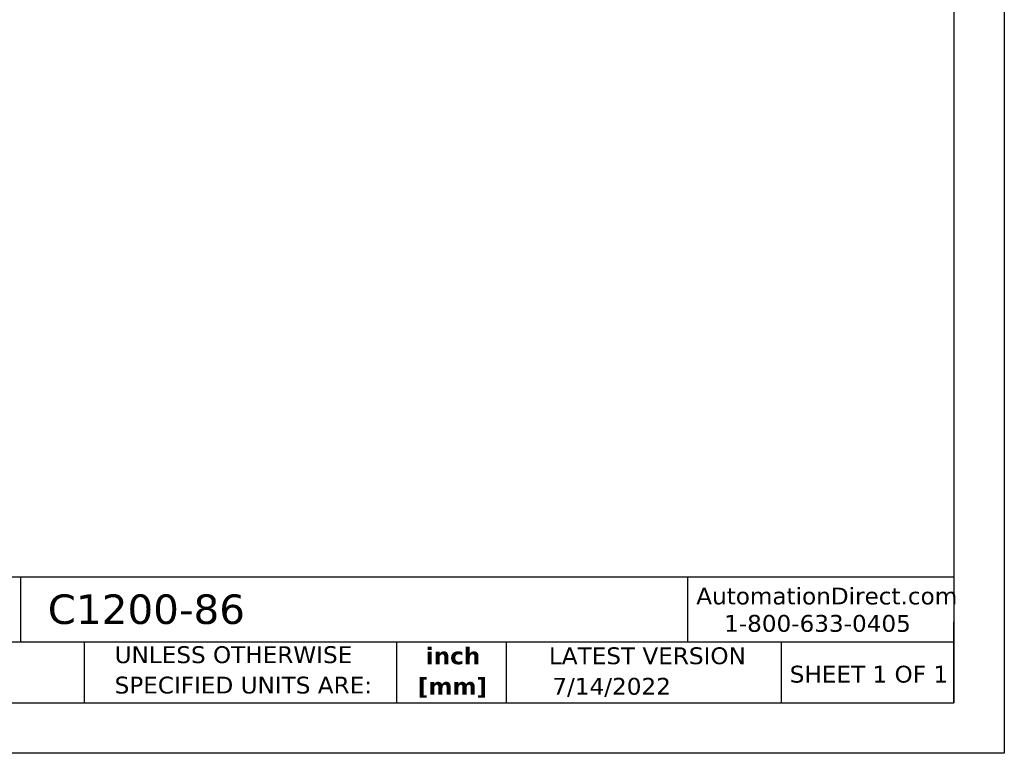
# Model space of a CAD drawing. Header units: inches. Extents: x 0 to 22, y 0 to 17.
# Tile 8 of 10: x 12.3 to 22, y 0 to 7.3. Entities that reach past the tile are written whole.
import ezdxf

# ---------------------------------------------------------------- set-up
doc = ezdxf.new("R2010")
doc.units = ezdxf.units.IN
doc.header["$LTSCALE"] = 2
doc.header["$MEASUREMENT"] = 0
doc.linetypes.add('SLD-Solid', pattern=[0])
doc.layers.add('TEXT', color=140, linetype='SLD-Solid', lineweight=25)
doc.styles.add('SLDTEXTSTYLE0', font='VERDANA.TTF')
doc.styles.add('SLDTEXTSTYLE1', font='VERDANAB.TTF')

# ---------------------------------------------------------------- blocks, each defined once
blk = doc.blocks.new('SW_NOTE_0')
at = {"layer": 'TEXT', "color": 0, "char_height": 0.16667, "attachment_point": 2, "style": 'SLDTEXTSTYLE1'}
for s, insert in [('inch', (0.25, 0.2117)), ('[mm]', (0.2444, -0.0893))]:
    blk.add_mtext(s, dxfattribs=dict(at, insert=insert))
blk = doc.blocks.new('SW_NOTE_0_1')
at = {"layer": 'TEXT', "color": 0, "char_height": 0.166667, "attachment_point": 1, "style": 'SLDTEXTSTYLE0'}
for s, insert in [('UNLESS OTHERWISE ', (0, 0.2117)), ('SPECIFIED UNITS ARE:', (0, -0.0893))]:
    blk.add_mtext(s, dxfattribs=dict(at, insert=insert))

msp = doc.modelspace()

# ---------------------------------------------------------------- linework, layer by layer
at = {"color": 7, "linetype": 'SLD-Solid'}
for p, q in [((22.0002, 17.0002), (22.0002, 0.0002)), ((22.0002, 0.0002), (0.0002, 0.0002))]:
    msp.add_line(p, q, dxfattribs=at)
at = {"layer": 'TEXT'}
for p, q in [((21.5, 16.5), (21.5, 0.5)), ((21.5, 1.7422), (0.5, 1.7422)), ((12.2645, 1.7422), (12.2645, 1.1)), ((18.8642, 1.7422), (18.8642, 1.1)), ((21.5, 0.5), (21.5, 1.3)), ((21.5, 1.1), (0.5, 1.1)), ((12.8961, 1.1), (12.8961, 0.5)), ((15.9862, 1.1), (15.9862, 0.5)), ((17.0718, 1.1), (17.0718, 0.5)), ((19.7912, 1.1), (19.7912, 0.5)), ((0.5, 0.5), (21.5, 0.5))]:
    msp.add_line(p, q, dxfattribs=at)

# ---------------------------------------------------------------- block references
for name, p in [('SW_NOTE_0_1', (13.1975, 0.8482)), ('SW_NOTE_0', (16.2952, 0.8367))]:
    msp.add_blockref(name, p, dxfattribs=at)

# ---------------------------------------------------------------- texts
at = {"layer": 'TEXT', "style": 'SLDTEXTSTYLE0'}
for s, insert, char_height, attachment_point in [('C1200-86', (12.536, 1.5726), 0.29167, 1), ('AutomationDirect.com', (18.9524, 1.6407), 0.166667, 1), ('1-800-633-0405', (19.2277, 1.3698), 0.166667, 1), ('LATEST VERSION', (18.4687, 1.0491), 0.166667, 2), ('SHEET 1 OF 1', (19.8773, 0.867), 0.166667, 1), ('7/14/2022', (17.5286, 0.747), 0.16667, 1)]:
    msp.add_mtext(s, dxfattribs=dict(at, insert=insert, char_height=char_height, attachment_point=attachment_point))

doc.saveas('drawing.dxf')
